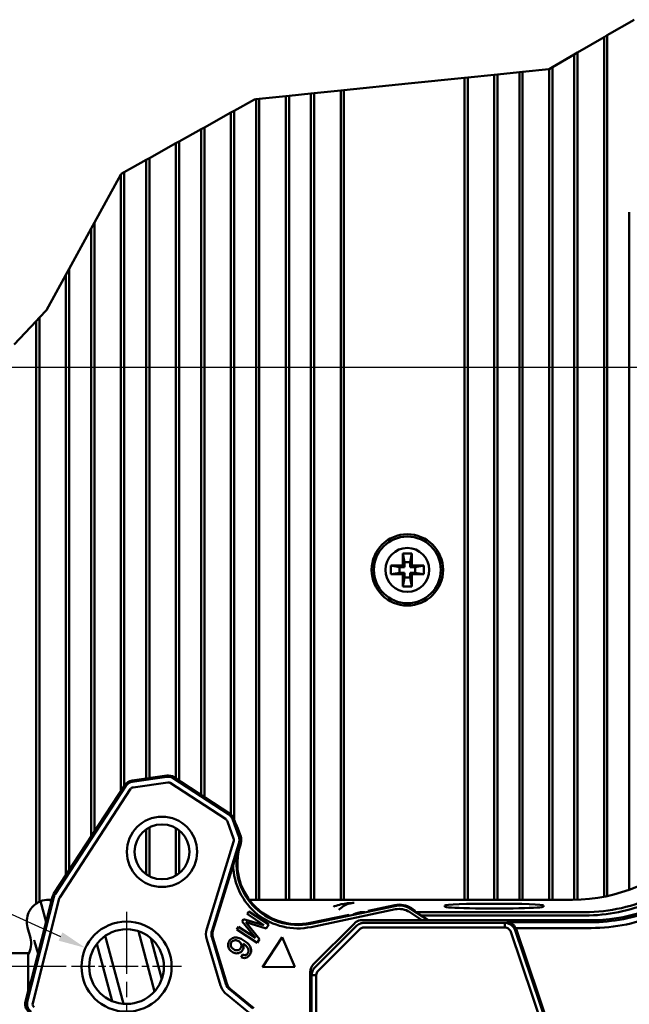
# Model space of a CAD drawing. Header units: millimetres. Extents: x 0 to 5104, y -184 to 1188.
# Tile 214 of 221: x 1229 to 1340, y 871 to 1051. Entities that reach past the tile are written whole.
import ezdxf

# ---------------------------------------------------------------- set-up
doc = ezdxf.new("R2010")
doc.units = ezdxf.units.MM
doc.header["$LTSCALE"] = 2
doc.linetypes.add('CHAIN', pattern=[0.3543, 0.2362, -0.0295, 0.0591, -0.0295])
for name, color, linetype, lineweight in [('Bemaßung (ISO)', 7, 'Continuous', 25), ('Bruchlinie (ISO)', 7, 'Continuous', 50), ('Mittelpunktmarkierung (ISO)', 7, 'Continuous', 25), ('Sichtbar (ISO)', 7, 'Continuous', 50)]:
    doc.layers.add(name, color=color, linetype=linetype, lineweight=lineweight)
doc.styles.add('Notiztext (DIN)', font='isocpeur.ttf')
doc.dimstyles.new('Standard (DIN)', dxfattribs={"dimscale": 2, "dimtxt": 3.5, "dimasz": 2.5, "dimexe": 2, "dimexo": 0.5, "dimgap": 0.5, "dimtad": 1, "dimrnd": 1e-08, "dimtxsty": 'Notiztext (DIN)', "dimcen": 0.09, "dimdle": 10, "dimclrd": 256, "dimclre": 256, "dimclrt": 256, "dimadec": 0, "dimazin": 0, "dimtfac": 1, "dimtmove": 0, "dimatfit": 3, "dimfxl": 1, "dimtolj": 1, "dimtzin": 0, "dimlwd": -1, "dimlwe": -1, "dimarcsym": 0})

# ---------------------------------------------------------------- blocks, each defined once
blk = doc.blocks.new('*D20')
at = {"layer": 'Bemaßung (ISO)', "transparency": 16777216}
for p, q in [((1379.57, 987.21), (1138.55, 987.21)), ((1142.55, 982.21), (1142.55, 821.45)), ((1284.73, 816.45), (1138.55, 816.45))]:
    blk.add_line(p, q, dxfattribs=at)
for points in [[(1141.72, 982.21), (1143.39, 982.21), (1142.55, 987.21)], [(1141.72, 821.45), (1143.39, 821.45), (1142.55, 816.45)]]:
    blk.add_solid(points, dxfattribs=at)
at = {"layer": 'Defpoints', "color": 0, "transparency": 16777216}
for p in [(1380.57, 987.21), (1142.55, 816.45), (1285.73, 816.45)]:
    blk.add_point(p, dxfattribs=at)
at = {"layer": 'Bemaßung (ISO)', "transparency": 16777216, "insert": (1134.55, 897.63), "char_height": 7, "attachment_point": 1, "rotation": 90, "style": 'Notiztext (DIN)'}
blk.add_mtext('\\A1;93', dxfattribs=at)
blk = doc.blocks.new('*D21')
at = {"layer": 'Bemaßung (ISO)', "transparency": 16777216}
for p, q in [((1237.17, 878.11), (1161.27, 878.11)), ((1165.27, 873.11), (1165.27, 821.45)), ((1284.73, 816.45), (1161.27, 816.45))]:
    blk.add_line(p, q, dxfattribs=at)
for points in [[(1164.44, 873.11), (1166.1, 873.11), (1165.27, 878.11)], [(1164.44, 821.45), (1166.1, 821.45), (1165.27, 816.45)]]:
    blk.add_solid(points, dxfattribs=at)
at = {"layer": 'Defpoints', "color": 0, "transparency": 16777216}
for p in [(1238.17, 878.11), (1165.27, 816.45), (1285.73, 816.45)]:
    blk.add_point(p, dxfattribs=at)
at = {"layer": 'Bemaßung (ISO)', "transparency": 16777216, "insert": (1157.27, 843.78), "char_height": 7, "attachment_point": 1, "rotation": 90, "style": 'Notiztext (DIN)'}
blk.add_mtext('\\A1;31', dxfattribs=at)
blk = doc.blocks.new('*D47')
at = {"layer": 'Bemaßung (ISO)', "transparency": 16777216}
for p, q in [((1168.04, 914.68), (1236.17, 883.59)), ((1247.99, 878.11), (1248.35, 878.11)), ((1248.17, 877.93), (1248.17, 878.29))]:
    blk.add_line(p, q, dxfattribs=at)
blk.add_solid([(1236.51, 884.35), (1235.82, 882.84), (1240.71, 881.52)], dxfattribs=at)
at = {"layer": 'Defpoints', "color": 0, "transparency": 16777216}
for p in [(1240.71, 881.52), (1255.63, 874.71)]:
    blk.add_point(p, dxfattribs=at)
at = {"layer": 'Bemaßung (ISO)', "transparency": 16777216, "insert": (1172.27, 921.55), "char_height": 7, "attachment_point": 1, "rotation": 335.4698, "style": 'Notiztext (DIN)'}
blk.add_mtext('\\A1; \\fISOCPEUR|b0|i0;{\\H7.0000;M8}', dxfattribs=at)

msp = doc.modelspace()

# ---------------------------------------------------------------- linework, layer by layer
at = {"layer": 'Bruchlinie (ISO)'}
for p, q in [((1335.644, 1047.695), (1340.501, 1050.528)), ((1330.244, 1044.544), (1335.044, 1047.344)), ((1335.044, 1047.344), (1335.644, 1047.695)), ((1325.644, 1041.86), (1329.644, 1044.194)), ((1329.644, 1044.194), (1330.244, 1044.544)), ((1325.044, 1041.51), (1325.644, 1041.86)), ((1299.408, 1038.907), (1309.644, 1039.941)), ((1309.644, 1039.941), (1310.244, 1040.002)), ((1310.244, 1040.002), (1315.044, 1040.487)), ((1315.044, 1040.487), (1315.644, 1040.547)), ((1315.644, 1040.547), (1319.644, 1040.952)), ((1319.644, 1040.952), (1320.244, 1041.012)), ((1320.244, 1041.012), (1325.019, 1041.495)), ((1325.019, 1041.495), (1325.044, 1041.51)), ((1287.735, 1037.7), (1299.408, 1038.907)), ((1272.335, 1036.108), (1277.135, 1036.604)), ((1277.135, 1036.604), (1277.735, 1036.666)), ((1277.735, 1036.666), (1281.735, 1037.08)), ((1281.735, 1037.08), (1282.335, 1037.142)), ((1282.335, 1037.142), (1287.135, 1037.638)), ((1287.135, 1037.638), (1287.735, 1037.7)), ((1267.735, 1033.947), (1271.435, 1036.015)), ((1271.435, 1036.015), (1271.735, 1036.046)), ((1271.735, 1036.046), (1272.335, 1036.108)), ((1262.335, 1030.929), (1267.135, 1033.612)), ((1267.135, 1033.612), (1267.735, 1033.947)), ((1261.735, 1030.594), (1262.335, 1030.929)), ((1257.735, 1028.359), (1261.735, 1030.594)), ((1252.335, 1025.341), (1257.135, 1028.023)), ((1257.135, 1028.023), (1257.735, 1028.359)), ((1247.735, 1022.77), (1251.735, 1025.006)), ((1251.735, 1025.006), (1252.335, 1025.341)), ((1242.335, 1013.585), (1247.135, 1022.358)), ((1247.135, 1022.358), (1247.196, 1022.469)), ((1247.196, 1022.469), (1247.735, 1022.77)), ((1241.735, 1012.488), (1242.335, 1013.585)), ((1237.735, 1005.177), (1241.735, 1012.488)), ((1233.605, 997.629), (1237.135, 1004.08)), ((1237.135, 1004.08), (1237.735, 1005.177)), ((1232.335, 996.278), (1233.605, 997.629)), ((1227.735, 991.387), (1231.735, 995.64)), ((1231.735, 995.64), (1232.335, 996.278))]:
    msp.add_line(p, q, dxfattribs=at)
at = {"layer": 'Mittelpunktmarkierung (ISO)', "linetype": 'CHAIN', "ltscale": 23.990969}
msp.add_line((1248.174, 888.114), (1248.174, 861.016), dxfattribs=at)
at = {"layer": 'Mittelpunktmarkierung (ISO)', "linetype": 'CHAIN', "ltscale": 11.111974}
msp.add_line((1258.174, 878.114), (1238.174, 878.114), dxfattribs=at)
at = {"layer": 'Sichtbar (ISO)'}
for p, q in [((1335.044, 1047.344), (1335.044, 890.85)), ((1335.644, 1047.695), (1335.644, 890.973)), ((1329.644, 890.303), (1329.644, 1044.194)), ((1330.244, 890.315), (1330.244, 1044.544)), ((1325.644, 1041.86), (1325.644, 890.301)), ((1309.644, 890.301), (1309.644, 1039.941)), ((1310.244, 890.301), (1310.244, 1040.002)), ((1315.044, 1040.487), (1315.044, 890.301)), ((1315.644, 1040.547), (1315.644, 890.301)), ((1319.644, 890.301), (1319.644, 1040.952)), ((1320.244, 890.301), (1320.244, 1041.012)), ((1325.044, 1041.51), (1325.044, 890.301)), ((1277.135, 890.301), (1277.135, 1036.604)), ((1277.735, 890.301), (1277.735, 1036.666)), ((1281.735, 1037.08), (1281.735, 890.301)), ((1282.335, 1037.142), (1282.335, 890.301)), ((1287.135, 1037.638), (1287.135, 890.301)), ((1287.735, 1037.7), (1287.735, 890.301)), ((1271.735, 1036.046), (1271.735, 890.301)), ((1272.335, 1036.108), (1272.335, 890.301)), ((1267.135, 905.827), (1267.135, 1033.612)), ((1267.735, 904.885), (1267.735, 1033.947)), ((1262.335, 1030.929), (1262.335, 908.989)), ((1261.735, 1030.594), (1261.735, 909.382)), ((1257.135, 912.388), (1257.135, 1028.023)), ((1257.735, 911.996), (1257.735, 1028.359)), ((1251.735, 1025.006), (1251.735, 912.355)), ((1252.335, 1025.341), (1252.335, 912.441)), ((1247.135, 910.024), (1247.135, 1022.358)), ((1247.735, 1022.77), (1247.735, 910.942)), ((1339.644, 892.13), (1339.644, 1015.509)), ((1242.335, 1013.585), (1242.335, 902.679)), ((1241.735, 1012.488), (1241.735, 901.761)), ((1237.135, 894.722), (1237.135, 1004.08)), ((1237.735, 895.64), (1237.735, 1005.177)), ((1231.735, 995.64), (1231.735, 889.584)), ((1232.335, 996.278), (1232.335, 889.928)), ((1298.465, 953.347), (1298.747, 951.747)), ((1298.465, 953.347), (1300.065, 953.347)), ((1298.465, 951.147), (1298.465, 953.347)), ((1300.065, 953.347), (1299.783, 951.747)), ((1300.065, 953.347), (1300.065, 951.147)), ((1296.265, 951.147), (1298.465, 951.147)), ((1296.265, 951.147), (1297.865, 950.864)), ((1296.265, 949.547), (1296.265, 951.147)), ((1298.747, 950.864), (1297.865, 950.864)), ((1297.865, 950.864), (1297.865, 949.829)), ((1298.747, 950.864), (1298.465, 951.147)), ((1298.747, 951.747), (1299.783, 951.747)), ((1298.747, 950.864), (1298.747, 951.747)), ((1299.783, 951.747), (1299.783, 950.864)), ((1300.065, 951.147), (1299.783, 950.864)), ((1300.665, 950.864), (1299.783, 950.864)), ((1300.065, 951.147), (1302.265, 951.147)), ((1302.265, 951.147), (1300.665, 950.864)), ((1300.665, 949.829), (1300.665, 950.864)), ((1302.265, 951.147), (1302.265, 949.547)), ((1296.265, 949.547), (1297.865, 949.829)), ((1298.465, 949.547), (1296.265, 949.547)), ((1297.865, 949.829), (1298.747, 949.829)), ((1298.465, 949.547), (1298.747, 949.829)), ((1298.465, 947.347), (1298.465, 949.547)), ((1298.465, 947.347), (1298.747, 948.947)), ((1298.747, 948.947), (1298.747, 949.829)), ((1299.783, 948.947), (1298.747, 948.947)), ((1299.783, 949.829), (1299.783, 948.947)), ((1299.783, 949.829), (1300.665, 949.829)), ((1299.783, 949.829), (1300.065, 949.547)), ((1300.065, 947.347), (1299.783, 948.947)), ((1300.065, 949.547), (1300.065, 947.347)), ((1302.265, 949.547), (1300.065, 949.547)), ((1302.265, 949.547), (1300.665, 949.829)), ((1300.065, 947.347), (1298.465, 947.347)), ((1255.494, 912.894), (1249.191, 911.989)), ((1249.224, 911.761), (1255.526, 912.666)), ((1266.903, 906.004), (1256.805, 912.604)), ((1247.869, 911.147), (1234.97, 891.409)), ((1235.163, 891.283), (1248.062, 911.021)), ((1249.368, 910.754), (1255.671, 911.659)), ((1256.121, 911.56), (1266.156, 905.002)), ((1256.679, 912.411), (1266.713, 905.853)), ((1236.015, 890.726), (1248.914, 910.464)), ((1266.543, 904.513), (1267.64, 901.471)), ((1267.5, 904.858), (1268.597, 901.816)), ((1267.933, 904.336), (1267.69, 905.009)), ((1268.146, 904.004), (1267.933, 904.336)), ((1268.421, 903.271), (1268.146, 904.004)), ((1251.735, 903.089), (1251.735, 894.935)), ((1252.335, 903.454), (1252.335, 894.569)), ((1257.135, 894.685), (1257.135, 903.339)), ((1257.735, 895.093), (1257.735, 902.93)), ((1268.943, 901.824), (1268.421, 903.271)), ((1267.655, 900.847), (1262.761, 885.005)), ((1268.627, 900.547), (1263.733, 884.705)), ((1268.829, 900.089), (1268.973, 900.555)), ((1263.887, 884.658), (1267.574, 896.594)), ((1230.127, 871.701), (1234.941, 890.778)), ((1234.718, 890.834), (1230.91, 875.748)), ((1231.113, 871.452), (1235.928, 890.529)), ((1233.547, 886.192), (1232.523, 890.01)), ((1234.356, 890.301), (1234.021, 890.301)), ((1234.473, 889.863), (1234.356, 890.301)), ((1234.356, 890.301), (1234.584, 890.301)), ((1270.496, 890.301), (1329.329, 890.301)), ((1296.996, 889.31), (1292.119, 888.286)), ((1306.065, 889.016), (1306.065, 889.261)), ((1324.065, 889.261), (1324.065, 889.016)), ((1270.402, 888.171), (1270.096, 887.703)), ((1270.096, 887.703), (1273.179, 885.688)), ((1274.085, 885.764), (1270.402, 888.171)), ((1288.701, 887.569), (1281.599, 886.078)), ((1281.631, 885.924), (1296.965, 889.143)), ((1281.757, 885.327), (1297.09, 888.546)), ((1287.135, 888.767), (1287.135, 888.766)), ((1287.735, 889.187), (1287.735, 889.185)), ((1289.968, 887.835), (1289.952, 887.831)), ((1291.231, 888.042), (1291.549, 888.042)), ((1299.64, 888.066), (1301.922, 886.575)), ((1299.974, 888.577), (1303.038, 886.575)), ((1300.706, 888.286), (1300.006, 888.744)), ((1300.857, 888.042), (1331.588, 888.042)), ((1331.588, 887.421), (1301.788, 887.421)), ((1269.471, 886.745), (1269.184, 886.307)), ((1269.184, 886.307), (1271.639, 883.331)), ((1273.179, 885.688), (1269.471, 886.745)), ((1269.864, 886.189), (1273.606, 885.031)), ((1272.362, 883.127), (1269.864, 886.189)), ((1273.606, 885.031), (1274.085, 885.764)), ((1282.175, 878.534), (1289.624, 885.989)), ((1291.365, 886.082), (1316.997, 886.082)), ((1316.997, 885.233), (1316.997, 886.082)), ((1317.366, 886.197), (1332.678, 886.197)), ((1331.238, 886.578), (1334.806, 886.652)), ((1331.273, 886.354), (1331.238, 886.578)), ((1332.542, 886.354), (1331.273, 886.354)), ((1334.806, 886.652), (1334.821, 886.432)), ((1230.157, 885.266), (1230.676, 883.33)), ((1250.333, 884.562), (1253.268, 873.608)), ((1268.556, 885.346), (1268.25, 884.878)), ((1268.25, 884.878), (1271.933, 882.471)), ((1271.639, 883.331), (1268.556, 885.346)), ((1289.953, 885.497), (1282.421, 877.959)), ((1283.022, 877.359), (1290.553, 884.896)), ((1316.997, 885.233), (1291.365, 885.233)), ((1318.092, 884.454), (1335.227, 833.624)), ((1318.887, 884.722), (1336.021, 833.892)), ((1332.678, 885.145), (1318.944, 885.145)), ((1336.285, 833.824), (1319.105, 884.789)), ((1245.569, 871.833), (1242.777, 882.251)), ((1247.612, 871.337), (1244.299, 883.701)), ((1252.584, 883.29), (1254.581, 875.836)), ((1262.756, 883.049), (1265.283, 874.697)), ((1263.729, 883.344), (1266.257, 874.992)), ((1266.41, 875.039), (1263.883, 883.39)), ((1271.933, 882.471), (1272.362, 883.127)), ((1276.491, 883.474), (1272.932, 878.028)), ((1278.796, 878.082), (1276.491, 883.474)), ((1230.265, 880.547), (1222.265, 880.547)), ((1230.265, 880.547), (1230.265, 873.591)), ((1231.735, 881.718), (1231.735, 881.716)), ((1269.27, 880.301), (1269.013, 879.828)), ((1272.932, 878.028), (1278.796, 878.082)), ((1281.59, 877.119), (1281.59, 834.693)), ((1230.691, 875.234), (1230.421, 874.206)), ((1230.91, 875.748), (1230.691, 875.234)), ((1281.835, 832.672), (1281.835, 876.546)), ((1282.686, 876.546), (1281.835, 876.546)), ((1282.686, 876.546), (1282.686, 832.672)), ((1230.421, 874.206), (1229.808, 871.781)), ((1267.015, 873.861), (1271.129, 870.51)), ((1271.342, 870.543), (1267.116, 873.986)), ((1266.372, 873.072), (1270.486, 869.721))]:
    msp.add_line(p, q, dxfattribs=at)
for centre, radius in [((1299.265, 950.347), 6.5), ((1299.265, 950.347), 6.073), ((1299.265, 950.347), 4), ((1254.629, 899.012), 6.4), ((1254.629, 899.012), 5), ((1248.174, 878.114), 8.2), ((1248.174, 878.114), 6.8)]:
    msp.add_circle(centre, radius, dxfattribs=at)
for centre, radius, start, end in [((1255.764, 911.011), 1.902, 56.83492, 98.17188), ((1255.764, 911.011), 1.672, 56.83492, 98.17188), ((1249.461, 910.106), 1.902, 98.17188, 146.83492), ((1249.461, 910.106), 1.672, 98.17188, 146.83492), ((1249.461, 910.106), 0.654, 98.17188, 146.83492), ((1255.764, 911.011), 0.654, 56.91169, 98.17188), ((1332.685, 916.925), 30.348, 274.00664, 348.0955), ((1279.339, 896.843), 11.157, 162.83492, 281.85675), ((1279.339, 896.843), 11, 162.83492, 281.85675), ((1279.339, 896.843), 11.768, 181.21015, 281.85675), ((1236.562, 890.368), 1.902, 146.83492, 165.83492), ((1236.562, 890.368), 1.672, 146.83492, 165.83492), ((1234.021, 886.301), 4, 125.64654, 136.92159), ((1234.021, 886.301), 4, 111.98802, 117.86755), ((1234.021, 886.301), 4, 90, 111.98802), ((1236.562, 890.368), 0.654, 146.83492, 165.83492), ((1234.021, 886.301), 4, 156.11573, 195.00001), ((1332.678, 916.956), 31.811, 269.99898, 293.42922), ((1291.036, 884.578), 1.996, 123.67679, 135.0221), ((1332.685, 916.925), 30.568, 269.73147, 274.0069), ((1265.958, 884.018), 3.346, 162.83492, 196.83492), ((1265.958, 884.018), 2.328, 162.83492, 196.83492), ((1265.958, 884.018), 2.168, 162.83492, 196.83492), ((1317.237, 884.16), 1.971, 18.63007, 29.98451), ((1268.485, 875.666), 2.328, 196.83492, 230.83492), ((1268.485, 875.666), 2.168, 196.83492, 230.83492), ((1268.485, 875.666), 3.346, 196.83492, 230.83492), ((1231.748, 871.291), 2, 165.83492, 236.83492), ((1231.748, 871.291), 1.672, 165.83492, 236.83492), ((1231.748, 871.291), 0.654, 165.83492, 236.83492)]:
    msp.add_arc(centre, radius, start, end, dxfattribs=at)
for centre, major_axis, ratio, start_param, end_param in [((1329.292, 920.319), (-21.239, 21.239), 0.9987828, 2.3568035, 3.9263818), ((1265.809, 904.33), (1.569, 1.241), 0.9998306, 5.9603504, 6.6060203), ((1265.807, 904.328), (-0.532, 0.673), 0.8652732, 4.3407528, 5.0840251), ((1267.061, 901.145), (-2, -0.047), 0.9998306, 2.8187577, 3.4644276), ((1266.956, 901.143), (-0.02, 0.858), 0.8652732, 4.3407528, 5.0840251), ((1297.817, 885.395), (-0.74, -3.932), 0.9998215, 2.7487662, 3.5344191), ((1315.065, 889.261), (-9, 0), 0.0349208, 3.1415927, 6.2831853), ((1315.065, 889.016), (-9, 0), 0.0349208, 0, 3.1415927), ((1317.011, 884.09), (-1.485, -1.7), 0.8390596, 2.7275513, 3.7739575), ((1291.261, 884.338), (-0.932, -0.384), 0.8662795, 4.2641103, 5.1658815), ((1226.804, 882.304), (-3.516, 1.93), 0.9973773, 3.1138808, 3.9041186), ((1283.59, 877.116), (-0.789, 1.843), 0.9977948, 0.3804147, 1.1653941), ((1283.579, 876.651), (0.38, 0.935), 0.8647278, 1.1120633, 2.0143978)]:
    msp.add_ellipse(centre, major_axis=major_axis, ratio=ratio, start_param=start_param, end_param=end_param, dxfattribs=at)
for points, knots in [([(1331.588, 888.042), (1333.818, 888.042), (1336.041, 888.29), (1340.392, 889.275), (1342.504, 890.009), (1345.855, 891.609), (1347.144, 892.346), (1349.959, 894.247), (1351.438, 895.468), (1354.144, 898.174), (1355.364, 899.653), (1357.265, 902.468), (1358.003, 903.757), (1359.603, 907.108), (1360.337, 909.22), (1361.322, 913.57), (1361.57, 915.794), (1361.57, 918.024)], [0, 0, 0, 0, 0.3344992, 0.3344992, 0.6689698, 0.6689698, 0.8915104, 0.8915104, 1.1785811, 1.1785811, 1.4656518, 1.4656518, 1.6881924, 1.6881924, 2.0226629, 2.0226629, 2.3571622, 2.3571622, 2.3571622, 2.3571622]), ([(1362.191, 918.024), (1362.192, 915.978), (1361.985, 913.933), (1361.17, 909.925), (1360.563, 907.961), (1358.235, 902.467), (1356.003, 899.155), (1350.457, 893.609), (1347.145, 891.377), (1341.651, 889.048), (1339.687, 888.442), (1335.679, 887.627), (1333.634, 887.42), (1331.588, 887.421)], [0, 0, 0, 0, 0.3068313, 0.3068313, 0.6135235, 0.6135235, 1.2015806, 1.2015806, 1.7896378, 1.7896378, 2.09633, 2.09633, 2.4031613, 2.4031613, 2.4031613, 2.4031613]), ([(1266.713, 905.853), (1266.893, 905.735), (1267.054, 905.589), (1267.321, 905.251), (1267.427, 905.061), (1267.5, 904.858)], [0.000001, 0.000001, 0.000001, 0.000001, 0.032351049, 0.032351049, 0.064701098, 0.064701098, 0.064701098, 0.064701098]), ([(1268.597, 901.816), (1268.67, 901.613), (1268.71, 901.4), (1268.72, 900.968), (1268.69, 900.753), (1268.627, 900.547)], [0.000001, 0.000001, 0.000001, 0.000001, 0.032351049, 0.032351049, 0.064701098, 0.064701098, 0.064701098, 0.064701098]), ([(1232.151, 889.837), (1232.128, 889.825), (1232.099, 889.809), (1232.019, 889.764), (1231.957, 889.728), (1231.825, 889.645), (1231.754, 889.598), (1231.69, 889.552)], [0.015044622, 0.015044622, 0.015044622, 0.015044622, 0.022511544, 0.022511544, 0.034379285, 0.034379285, 0.046247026, 0.046247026, 0.046247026, 0.046247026]), ([(1285.822, 889.021), (1285.881, 889.046), (1285.939, 889.07), (1285.998, 889.093), (1286.397, 889.249), (1286.809, 889.368), (1287.222, 889.459), (1287.996, 889.628), (1288.776, 889.703), (1289.562, 889.711)], [0, 0, 0, 0, 0.0485316, 0.0485316, 0.0485316, 0.3793435, 0.3793435, 0.3793435, 1, 1, 1, 1]), ([(1289.562, 889.711), (1289.434, 889.707), (1289.308, 889.697), (1289.182, 889.68), (1288.733, 889.62), (1288.28, 889.481), (1287.84, 889.245), (1287.534, 889.081), (1287.227, 888.865), (1286.94, 888.592), (1286.897, 888.551), (1286.854, 888.509), (1286.811, 888.465)], [0, 0, 0, 0, 0.1347736, 0.1347736, 0.1347736, 0.6157692, 0.6157692, 0.6157692, 0.9499889, 0.9499889, 0.9499889, 1, 1, 1, 1]), ([(1296.965, 889.143), (1297.479, 889.251), (1298.009, 889.257), (1299.042, 889.062), (1299.534, 888.864), (1299.974, 888.577)], [0.000001, 0.000001, 0.000001, 0.000001, 0.07880256, 0.07880256, 0.15760432, 0.15760432, 0.15760432, 0.15760432]), ([(1332.677, 886.198), (1334.608, 886.2), (1336.605, 886.385), (1340.577, 887.163), (1342.553, 887.756), (1345.057, 888.794), (1345.66, 889.067), (1346.253, 889.357)], [0.00000016, 0.00000016, 0.00000016, 0.00000016, 0.28963686, 0.28963686, 0.57927372, 0.57927372, 0.67260486, 0.67260486, 0.67260486, 0.67260486]), ([(1231.099, 889.033), (1230.987, 888.913), (1230.876, 888.778), (1230.682, 888.51), (1230.599, 888.376), (1230.486, 888.175), (1230.441, 888.086), (1230.395, 887.99), (1230.383, 887.964), (1230.369, 887.933), (1230.365, 887.924), (1230.364, 887.921)], [0.247097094, 0.247097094, 0.247097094, 0.247097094, 0.271693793, 0.271693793, 0.296290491, 0.296290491, 0.315683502, 0.315683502, 0.325380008, 0.325380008, 0.332459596, 0.332459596, 0.332459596, 0.332459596]), ([(1297.09, 888.546), (1297.524, 888.639), (1297.976, 888.641), (1298.849, 888.477), (1299.269, 888.31), (1299.64, 888.066)], [0.000001, 0.000001, 0.000001, 0.000001, 0.06662209, 0.06662209, 0.13324317, 0.13324317, 0.13324317, 0.13324317]), ([(1289.93, 886.24), (1290.093, 886.348), (1290.271, 886.432), (1290.646, 886.546), (1290.841, 886.575), (1291.037, 886.575)], [-0.058805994, -0.058805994, -0.058805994, -0.058805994, -0.02940535, -0.02940535, -0.000005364, -0.000005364, -0.000005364, -0.000005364]), ([(1289.953, 885.497), (1290.138, 885.682), (1290.358, 885.829), (1290.842, 886.03), (1291.103, 886.082), (1291.365, 886.082)], [0.000001, 0.000001, 0.000001, 0.000001, 0.039290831, 0.039290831, 0.078676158, 0.078676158, 0.078676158, 0.078676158]), ([(1316.997, 886.082), (1317.204, 886.082), (1317.41, 886.049), (1317.805, 885.921), (1317.991, 885.826), (1318.328, 885.584), (1318.477, 885.437), (1318.724, 885.103), (1318.82, 884.918), (1318.887, 884.722)], [0.000001, 0.000001, 0.000001, 0.000001, 0.03120062, 0.03120062, 0.06235453, 0.06235453, 0.09349845, 0.09349845, 0.12463134, 0.12463134, 0.12463134, 0.12463134]), ([(1318.092, 884.454), (1318.055, 884.565), (1318, 884.67), (1317.86, 884.86), (1317.775, 884.944), (1317.582, 885.084), (1317.472, 885.139), (1317.24, 885.213), (1317.119, 885.233), (1316.997, 885.233)], [-0.071669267, -0.071669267, -0.071669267, -0.071669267, -0.054084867, -0.054084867, -0.036465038, -0.036465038, -0.018289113, -0.018289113, -0.000001, -0.000001, -0.000001, -0.000001]), ([(1231.362, 882.954), (1231.376, 882.908), (1231.39, 882.861), (1231.533, 882.391), (1231.702, 881.834), (1231.947, 880.998), (1232.021, 880.743), (1232.101, 880.464)], [-0.0086499, -0.0086499, -0.0086499, -0.0086499, 0, 0, 0.07896986, 0.07896986, 0.10704321, 0.10704321, 0.10704321, 0.10704321]), ([(1269.013, 879.828), (1269.16, 879.763), (1269.456, 879.669), (1269.847, 879.679), (1270.227, 879.86), (1270.557, 880.172), (1270.779, 880.549), (1270.879, 880.966), (1270.843, 881.379), (1270.682, 881.764), (1270.434, 882.118), (1270.144, 882.414), (1269.797, 882.688), (1269.275, 883.04), (1268.57, 883.399), (1267.933, 883.476), (1267.42, 883.297), (1267.062, 883.038), (1266.807, 882.691), (1266.664, 882.275), (1266.647, 881.837), (1266.767, 881.435), (1267.013, 881.086), (1267.36, 880.794), (1267.759, 880.589), (1268.172, 880.507), (1268.602, 880.564), (1268.991, 880.755), (1269.296, 881.074), (1269.476, 881.465), (1269.499, 881.871), (1269.431, 882.172), (1269.381, 882.321)], [0.00800713, 0.00800713, 0.00800713, 0.00800713, 0.0371003, 0.07201925, 0.1064024, 0.13764704, 0.16876841, 0.20094996, 0.23358623, 0.26406995, 0.29027195, 0.31647394, 0.33833651, 0.35857105, 0.4036109, 0.4634023, 0.49652462, 0.52911625, 0.56177817, 0.5942572, 0.627104, 0.66080861, 0.69306406, 0.72301488, 0.75339632, 0.78647598, 0.8206831, 0.85540937, 0.89039216, 0.92599231, 0.96094177, 0.99100025, 0.99100025, 0.99100025, 0.99100025]), ([(1268.982, 881.509), (1268.917, 881.393), (1268.739, 881.196), (1268.381, 881.057), (1268.001, 881.091), (1267.639, 881.265), (1267.383, 881.494), (1267.233, 881.703), (1267.16, 881.876), (1267.13, 882.058), (1267.144, 882.257), (1267.2, 882.449), (1267.263, 882.557), (1267.302, 882.607)], [-0.98076923, -0.98076923, -0.98076923, -0.98076923, -0.85890331, -0.7330915, -0.61183721, -0.50130083, -0.39429335, -0.3348786, -0.27546385, -0.21198057, -0.14849729, -0.08386403, -0.0192308, -0.0192308, -0.0192308, -0.0192308]), ([(1267.302, 882.607), (1267.373, 882.699), (1267.561, 882.846), (1267.907, 882.939), (1268.266, 882.892), (1268.75, 882.686), (1269.051, 882.322), (1269.11, 881.84), (1269.041, 881.613), (1268.982, 881.509)], [-0.98076912, -0.98076912, -0.98076912, -0.98076912, -0.85315749, -0.73103767, -0.61695181, -0.50860586, -0.26914482, -0.14560292, -0.01923086, -0.01923086, -0.01923086, -0.01923086]), ([(1270.018, 881.8), (1270.12, 881.684), (1270.244, 881.506), (1270.342, 881.267), (1270.384, 881.057), (1270.381, 880.846), (1270.328, 880.653), (1270.219, 880.477), (1270.059, 880.326), (1269.873, 880.228), (1269.629, 880.188), (1269.419, 880.238), (1269.27, 880.301)], [-0.98076923, -0.98076923, -0.98076923, -0.98076923, -0.84927448, -0.7723856, -0.69549671, -0.60985474, -0.52421278, -0.43745551, -0.35278506, -0.26251345, -0.17224185, -0.01923077, -0.01923077, -0.01923077, -0.01923077]), ([(1282.421, 877.959), (1282.236, 877.774), (1282.088, 877.554), (1281.887, 877.068), (1281.835, 876.808), (1281.835, 876.546)], [-0.078758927, -0.078758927, -0.078758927, -0.078758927, -0.039383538, -0.039383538, -0.000001, -0.000001, -0.000001, -0.000001])]:
    msp.add_open_spline(points, degree=3, knots=knots, dxfattribs=at)
msp.add_rational_spline([(1267.574, 896.594), (1268.146, 898.412), (1268.679, 900.136)], [1.50546273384, 1.54735563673, 1.54735563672], degree=2, dxfattribs=at)
for points in [[(1289.381, 887.584), (1289.933, 887.871), (1290.567, 888.042), (1291.231, 888.042)], [(1291.037, 886.575), (1304.437, 886.576), (1317.838, 886.577), (1331.238, 886.577)], [(1269.381, 882.321), (1269.613, 882.192), (1269.825, 882.018), (1270.018, 881.8)]]:
    msp.add_open_spline(points, degree=3, dxfattribs=at)

# ---------------------------------------------------------------- dimensions: what is measured, and where the dimension line sits
at = {"layer": 'Bemaßung (ISO)'}
for base, p1, angle, override, picture, middle in [((1142.553, 816.447), (1380.574, 987.209), 270, {"dimgap": 0.5, "dimdec": 2, "dimlfac": 0.544616, "dimtol": 0, "dimlim": 0, "dimtp": 0, "dimtm": 0, "dimtdec": 2, "dimtofl": 0, "dimatfit": 1}, '*D20', (1142.553, 901.828)), ((1165.269, 816.447), (1238.174, 878.114), 90, {"dimgap": 0.5, "dimdec": 2, "dimlfac": 0.502699, "dimtol": 0, "dimlim": 0, "dimtp": 0, "dimtm": 0, "dimtdec": 2, "dimtofl": 0, "dimatfit": 1}, '*D21', (1165.269, 847.28))]:
    dim = msp.add_linear_dim(base=base, p1=p1, p2=(1285.727, 816.447), angle=angle, dimstyle='Standard (DIN)', override=override, dxfattribs=at)
    dim.commit()
    dim.dimension.update_dxf_attribs({"geometry": picture, "text_midpoint": middle, "dimtype": 160})
dim = msp.add_diameter_dim_2p(p1=(1255.634, 874.709), p2=(1240.714, 881.518), text=' \\fISOCPEUR|b0|i0;{\\H7.0000;M8}', dimstyle='Standard (DIN)', override={"dimgap": 0.5, "dimdec": 2, "dimlfac": 0.5, "dimtol": 0, "dimlim": 0, "dimtp": 0, "dimtm": 0, "dimtdec": 2, "dimtofl": 0}, dxfattribs=at)
dim.commit()
dim.dimension.update_dxf_attribs({"geometry": '*D47', "text_midpoint": (1175.634, 911.218), "dimtype": 163})

doc.saveas('drawing.dxf')
